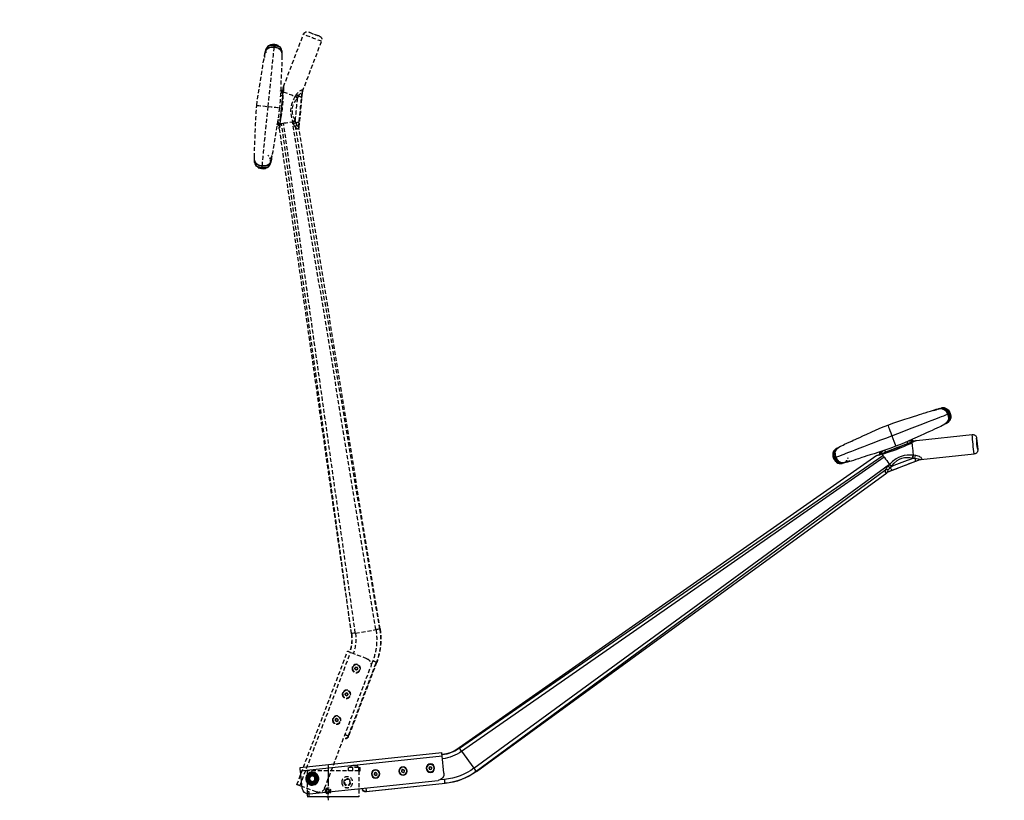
# Model space of a CAD drawing. Header units: millimetres. Extents: x 3415 to 4934, y -2953 to -1748.
import ezdxf

# ---------------------------------------------------------------- set-up
doc = ezdxf.new("R2010")
doc.units = ezdxf.units.MM
doc.header["$LTSCALE"] = 5
doc.header["$PDMODE"] = 34
doc.header["$PDSIZE"] = 2
doc.linetypes.add('CENTER', pattern=[10.16, 6.35, -1.27, 1.27, -1.27])
doc.linetypes.add('HIDDEN', pattern=[1.905, 1.27, -0.635])
doc.layers.add('CENTER', color=1, linetype='CENTER')
doc.layers.add('HIDDEN', color=8, linetype='HIDDEN')

# ---------------------------------------------------------------- blocks, each defined once
blk = doc.blocks.new('TILLER-GRP-TILLER-SPIN-SV')
for p, q in [((-1031.2, 470.8), (-1031, 471.4)), ((-1031, 471.4), (-1030.5, 472.5)), ((-1030.7, 471.4), (-1030.2, 472.5)), ((-1030.1, 474.3), (-1029.1, 475.3)), ((-1029.8, 473.8), (-1029, 474.9)), ((-1029.5, 473.9), (-1028.7, 475)), ((-1027.1, 473.1), (-1027.8, 471.9)), ((-1026.9, 472.8), (-1027.5, 471.7)), ((-1026.2, 474.4), (-1027.1, 473.1)), ((-1026, 474), (-1026.9, 472.8)), ((-1019.8, 477.7), (-1022.5, 476.8)), ((-1022.1, 478.6), (-1021.8, 478.6)), ((-1021.5, 478.6), (-1020.8, 478.5)), ((-1021.2, 478.5), (-1020.7, 478.5)), ((-1020.9, 478.6), (-1020, 478.4)), ((-1019.8, 478.3), (-1020, 478.4)), ((-1016.4, 478), (-1019.3, 477.9)), ((-1018, 477.5), (-1017.1, 477.4)), ((-1017.9, 477.8), (-1015.7, 476.9)), ((-1016.7, 477.3), (-1016.4, 477.2)), ((-1032.8, 462), (-1033.1, 463.4)), ((-1033, 467.7), (-1032.8, 468.4)), ((-1032.8, 468.8), (-1032.7, 469.1)), ((-1032.8, 468.4), (-1032.8, 468.8)), ((-1032.7, 469.1), (-1032.6, 469.5)), ((-1032.6, 469.5), (-1032.5, 469.8)), ((-1032.6, 465.1), (-1032.4, 466.3)), ((-1032.6, 462.3), (-1032.6, 463.6)), ((-1032.5, 469.8), (-1032.2, 470.5)), ((-1032.4, 466.3), (-1032.3, 466.9)), ((-1032.3, 462.1), (-1032.4, 463.4)), ((-1032.3, 466.9), (-1032.1, 467.6)), ((-1032.3, 465), (-1032.2, 466.2)), ((-1032.1, 467.6), (-1031.8, 468.9)), ((-1031.9, 467.5), (-1031.6, 468.8)), ((-1031.8, 468.9), (-1031.4, 470.2)), ((-1031.6, 468.8), (-1031.2, 470.1)), ((-1031.4, 470.2), (-1031.2, 470.8)), ((-1030, 464.2), (-1030, 462.9)), ((-1030, 462.9), (-1029.8, 461.3)), ((-1029.6, 466.9), (-1029.8, 465.6)), ((-1029.4, 467.5), (-1029.6, 466.9)), ((-1029.6, 464.3), (-1029.6, 463)), ((-1029.6, 463), (-1029.5, 461.5)), ((-1029.2, 468.2), (-1029.4, 467.5)), ((-1029.2, 466.8), (-1029.4, 465.6)), ((-1029, 468.8), (-1029.2, 468.2)), ((-1029, 467.4), (-1029.2, 466.8)), ((-1028.8, 469.4), (-1029, 468.8)), ((-1028.9, 468.1), (-1029, 467.4)), ((-1028.7, 468.7), (-1028.9, 468.1)), ((-1028.4, 470.7), (-1028.8, 469.4)), ((-1028.5, 469.3), (-1028.7, 468.7)), ((-1028, 470.5), (-1028.5, 469.3)), ((-1028, 457.3), (-1026.1, 455.1)), ((-1027.5, 454.9), (-1028.1, 455.2)), ((-1027.2, 454.8), (-1027.5, 454.9)), ((-1025.9, 454.7), (-1023.4, 453.1)), ((-1070, 427.4), (-1070.2, 409.4)), ((-977.1, 432.3), (-1063.9, 433.3)), ((-975.5, 432.1), (-977.1, 432.3)), ((-972.3, 431.2), (-975.5, 432.1)), ((-972.1, 431.2), (-971.8, 431.8)), ((-963.5, 428.7), (-962.6, 431.8)), ((-854.5, 431.7), (-856.9, 433.2)), ((-854.4, 431.3), (-854.1, 431.2)), ((-852.4, 429), (-854.2, 431.2)), ((-853.2, 431.6), (-852.8, 431.5)), ((-852.8, 431.5), (-852.3, 431.1)), ((-850.5, 428.6), (-849.3, 427.6)), ((-926.9, 421.7), (-927.8, 418.7)), ((-919.1, 416.3), (-919, 417)), ((-915.7, 415.3), (-919, 416.2)), ((-914.4, 414.7), (-915.7, 415.3)), ((-914.4, 414.7), (-230.2, 26)), ((-869.2, 414.4), (-869.7, 415.8)), ((-854.3, 412.3), (-853.5, 413.6)), ((-854.2, 412), (-853.2, 413.3)), ((-853.5, 413.6), (-852.8, 414.7)), ((-853.2, 413.3), (-852.5, 414.5)), ((-852.3, 415.9), (-851.9, 417.1)), ((-852, 415.7), (-851.5, 416.9)), ((-851.9, 417.1), (-851.7, 417.7)), ((-851.7, 417.7), (-851.5, 418.3)), ((-850.9, 412.5), (-851.6, 411.4)), ((-851.5, 418.3), (-851.3, 418.9)), ((-851.5, 416.9), (-851.3, 417.5)), ((-851.3, 418.9), (-851.2, 419.5)), ((-851.3, 417.5), (-851.1, 418.2)), ((-850.6, 412.5), (-851.3, 411.4)), ((-851.2, 419.5), (-850.9, 420.8)), ((-850.3, 412.1), (-851.2, 411.1)), ((-851.1, 418.2), (-850.9, 418.8)), ((-850.9, 418.8), (-850.8, 419.5)), ((-850.7, 423.3), (-850.8, 424.9)), ((-850.8, 422.1), (-850.7, 423.3)), ((-850.8, 419.5), (-850.5, 420.8)), ((-850.4, 423.5), (-850.5, 425.1)), ((-850.4, 422.1), (-850.4, 423.5)), ((-849.6, 414.9), (-850.1, 413.9)), ((-849.4, 414.9), (-849.9, 413.9)), ((-849.2, 415.5), (-849.4, 414.9)), ((-848.8, 417.5), (-849.2, 416.2)), ((-848.9, 416.2), (-849.2, 415.5)), ((-848.5, 417.5), (-848.9, 416.2)), ((-848.4, 418.9), (-848.8, 417.5)), ((-848.2, 418.8), (-848.5, 417.5)), ((-848, 421.4), (-848.2, 420.2)), ((-848.1, 419.4), (-848.2, 418.8)), ((-847.9, 420.1), (-848.1, 419.4)), ((-847.9, 416.5), (-848.1, 415.9)), ((-848, 424.3), (-847.9, 422.9)), ((-847.8, 421.2), (-847.9, 420.1)), ((-847.8, 416.9), (-847.9, 416.5)), ((-847.8, 424.1), (-847.7, 422.8)), ((-847.7, 417.2), (-847.8, 416.9)), ((-847.6, 417.6), (-847.7, 417.2)), ((-847.5, 417.9), (-847.6, 417.6)), ((-847.5, 424.3), (-847.2, 422.9)), ((-847.4, 418.6), (-847.5, 417.9)), ((-981.2, 402.3), (-1064.2, 403.3)), ((-981.2, 402.3), (-981.6, 402.5)), ((-981.2, 402.3), (-979.6, 402.1)), ((-980.1, 402.3), (-979.6, 402.1)), ((-979.6, 402.1), (-928.4, 387.7)), ((-973.9, 409.3), (-970.9, 410)), ((-969.5, 405.7), (-972.1, 405.6)), ((-970.9, 410), (-970.2, 410.1)), ((-968.8, 405.9), (-969.5, 405.7)), ((-935.2, 396.1), (-935.7, 396.7)), ((-933, 394.6), (-935.2, 396.1)), ((-932.2, 399.6), (-932.3, 399.5)), ((-932.3, 399.5), (-931.7, 399)), ((-931.7, 399), (-929.5, 396.8)), ((-862.5, 408.5), (-864.6, 409.5)), ((-863.7, 409.1), (-864, 409.1)), ((-863.9, 408.4), (-861, 408.4)), ((-862.4, 408.9), (-863.3, 409)), ((-860.6, 408), (-860.4, 408)), ((-860.5, 408.7), (-857.8, 409.6)), ((-859.5, 407.8), (-860.4, 407.9)), ((-859.1, 407.9), (-859.6, 407.9)), ((-858.9, 407.7), (-859.5, 407.9)), ((-858.2, 407.8), (-858.6, 407.8)), ((-928.4, 387.7), (-927.9, 387.7)), ((-928.4, 387.7), (-926.9, 387.1)), ((-253.2, -12.7), (-926.9, 387.1)), ((-926.5, 387), (-926.9, 387.1)), ((-233.5, 20.5), (-249.9, -7.1)), ((-230.2, 26), (-230.5, 25.7)), ((-203.1, -10.7), (-202.8, 16.3)), ((17.2, 18.8), (-202.8, 21.3)), ((17.2, 13.8), (-202.8, 16.3)), ((-185.1, -1.9), (-185, 0.4)), ((-185, 0.4), (-182.9, 1.4)), ((-182.9, 1.4), (-181, 0.2)), ((-181, 0.2), (-181.1, -2.1)), ((-142.5, -0.1), (-140.4, 0.9)), ((-140.4, 0.9), (-138.5, -0.3)), ((-100, -0.6), (-97.9, 0.4)), ((-97.9, 0.4), (-96, -0.8)), ((16.8, -13.2), (17.2, 13.8)), ((-253, -12.3), (-253.2, -12.7)), ((-183.1, -3.2), (-185.1, -1.9)), ((-181.1, -2.1), (-183.1, -3.2)), ((-142.6, -2.4), (-142.5, -0.1)), ((-140.6, -3.7), (-142.6, -2.4)), ((-138.6, -2.6), (-140.6, -3.7)), ((-138.5, -0.3), (-138.6, -2.6)), ((-100.1, -2.9), (-100, -0.6)), ((-98.1, -4.2), (-100.1, -2.9)), ((-96.1, -3.1), (-98.1, -4.2)), ((-96, -0.8), (-96.1, -3.1)), ((0.1, -8), (-4.5, -8.1)), ((-81.6, -27.6), (-203.3, -26.2)), ((-203.3, -26.2), (-203.3, -26.7)), ((-203.3, -26.7), (-81.1, -28.1)), ((-203.2, -20.2), (-196.2, -20.3)), ((6.7, -23.1), (-193.3, -20.8)), ((-81.1, -28.1), (-81.6, -27.6)), ((-75.1, -22.1), (-75.1, -22.1)), ((-75.1, -22.1), (-75.1, -22.1))]:
    blk.add_line(p, q)
at = {"flags": 128}
for points in [[(-1032.8, 469.2), (-1031.8, 472), (-1030.5, 474.3), (-1028.9, 476.1), (-1027.1, 477.4), (-1025.1, 478.2), (-1022.9, 478.5), (-1022.8, 478.5)], [(-1023.4, 478.4), (-1024.4, 478.2), (-1025.5, 477.9), (-1026.6, 477.5), (-1027.7, 476.9), (-1028.9, 476), (-1030.2, 474.6), (-1031.1, 473.2), (-1032, 471.5), (-1032.8, 469.2)], [(-1031.1, 468.7), (-1029.9, 472.1), (-1028.2, 474.8), (-1026.1, 476.6), (-1024, 477.6), (-1022, 477.9), (-1020.3, 477.8), (-1019.8, 477.7)], [(-1031, 470.8), (-1030.8, 471.1), (-1030.7, 471.4)], [(-1030.5, 472.5), (-1030, 473.5), (-1029.8, 473.8)], [(-1030.2, 472.5), (-1029.8, 473.4), (-1029.5, 473.9)], [(-1029.1, 475.3), (-1028.7, 475.6), (-1028.1, 476.1)], [(-1029, 474.9), (-1028.6, 475.5), (-1028.2, 475.9)], [(-1028.7, 475), (-1028.4, 475.4), (-1027.8, 476)], [(-1027.8, 471.9), (-1027.9, 471.6), (-1028.4, 470.7)], [(-1028.2, 475.9), (-1026.8, 477.1), (-1026.1, 477.5)], [(-1027.5, 471.7), (-1027.6, 471.5), (-1028, 470.5)], [(-1027.8, 476), (-1026.7, 477), (-1025.7, 477.6)], [(-1026.1, 477.5), (-1024.8, 478.1), (-1023.8, 478.4)], [(-1025.9, 477.2), (-1022.8, 477.7), (-1021.8, 477.8)], [(-1025.7, 477.6), (-1024.7, 478.1), (-1023.3, 478.4)], [(-1023.8, 478.4), (-1022.6, 478.6), (-1021.5, 478.6)], [(-1023.3, 478.4), (-1022.5, 478.6), (-1020.9, 478.6)], [(-1022, 478.6), (-1022.2, 478.6), (-1022.5, 478.6)], [(-1019.3, 477.9), (-1019.7, 477.9), (-1022.3, 477.2)], [(-1017.1, 477.9), (-1019.4, 477.7), (-1019.8, 477.7)], [(-1014.1, 477.6), (-1016.4, 478), (-1016.4, 478)], [(-1008.4, 475.8), (-1011.9, 476.7), (-1015.4, 477.5)], [(-935.4, 460.1), (-945.3, 462.7), (-954.4, 464.9), (-962.7, 466.7), (-969.9, 468.2), (-976.2, 469.6), (-981.4, 470.7), (-985.8, 471.7), (-989.3, 472.5), (-992.1, 473.1), (-994.8, 473.7), (-999, 474.6), (-1002.9, 475.4), (-1006.5, 476.1), (-1009.2, 476.7), (-1012.1, 477.3), (-1013.5, 477.5)], [(-1032.8, 469.2), (-1033.3, 467), (-1033.5, 465.1), (-1033.2, 462.1), (-1032.3, 459.8), (-1031.2, 458.1), (-1030.5, 457.4)], [(-1028.4, 455.6), (-1029.2, 456), (-1030.9, 457.5), (-1032.2, 459.2), (-1033.1, 461.2), (-1033.5, 463.6), (-1033.5, 466.2), (-1032.8, 469.2)], [(-1032.8, 469.2), (-1032.9, 469.2), (-1032.8, 469.2)], [(-1031.8, 468.9), (-1032.5, 469.1), (-1032.8, 469.2)], [(-1032.4, 460.8), (-1032.6, 461.5), (-1032.8, 462)], [(-1032.6, 463.6), (-1032.6, 464), (-1032.6, 465.1)], [(-1032.4, 461), (-1032.5, 461.6), (-1032.6, 462.3)], [(-1032.4, 463.4), (-1032.4, 464), (-1032.3, 465)], [(-1031.4, 458.6), (-1031.8, 459.3), (-1032.4, 461)], [(-1032.1, 460.7), (-1032.3, 461.6), (-1032.3, 462.1)], [(-1032.2, 466.2), (-1032.1, 466.5), (-1032.1, 466.8)], [(-1032.1, 466.8), (-1032, 467.2), (-1031.9, 467.5)], [(-1031.1, 458.3), (-1031.6, 459.3), (-1032.1, 460.7)], [(-1026, 455), (-1026.7, 455.3), (-1028.2, 456.1), (-1029.7, 457.4), (-1031, 459.3), (-1031.8, 461.9), (-1031.8, 465.1), (-1031.1, 468.7)], [(-1029.2, 468.2), (-1030.5, 468.5), (-1031.6, 468.8)], [(-1029.9, 456.6), (-1030.6, 457.4), (-1031.4, 458.6)], [(-1031.2, 470.1), (-1031.1, 470.5), (-1031, 470.8)], [(-1029.5, 456.3), (-1030.5, 457.3), (-1031.1, 458.3)], [(-1027.9, 456.1), (-1028.7, 456.6), (-1031, 458.7)], [(-1029.8, 465.6), (-1029.9, 464.5), (-1030, 464.2)], [(-1028, 455.2), (-1029, 455.8), (-1029.9, 456.6)], [(-1029.4, 465.6), (-1029.6, 464.4), (-1029.6, 464.3)], [(-1028.5, 455.5), (-1028.9, 455.8), (-1029.5, 456.3)], [(-1028.8, 468.1), (-1028.9, 468.1), (-1029, 468.1), (-1029.2, 468.2)], [(-940.2, 443.2), (-949.8, 445.9), (-959.2, 448.5), (-968.3, 451.1), (-977, 453.5), (-985, 455.8), (-992.3, 457.8), (-998.6, 459.6), (-1004.1, 461.1), (-1008.7, 462.4), (-1012.8, 463.5), (-1016.3, 464.5), (-1019.3, 465.4), (-1023, 466.4), (-1026.2, 467.3), (-1028.9, 468.1)], [(-1028, 456.9), (-1026.1, 454.9), (-1025.9, 454.7)], [(-935.4, 460), (-935.4, 460.1), (-935.5, 459.7), (-935.8, 458.7), (-936.3, 457), (-936.9, 454.7), (-937.8, 451.7), (-938.9, 447.8), (-940.2, 443.2)], [(-859.7, 434.4), (-861.1, 434.9), (-863.8, 435.9), (-866.4, 436.8), (-869.9, 438.1), (-873.6, 439.4), (-877.7, 440.8), (-880.2, 441.7), (-883, 442.7), (-886.4, 443.8), (-890.6, 445.2), (-895.7, 447), (-901.7, 449.1), (-908.7, 451.6), (-916.7, 454.3), (-925.6, 457.2), (-935.4, 460.1)], [(-1026.1, 455.1), (-1025.8, 454.9), (-1023.9, 453.5)], [(-1023.4, 453.1), (-1023.3, 453.1), (-1021.5, 452.3)], [(-1020.7, 452), (-1019.3, 451.5), (-1016.6, 450.5), (-1014, 449.5), (-1010.5, 448.3), (-1006.7, 446.9), (-1002.7, 445.5), (-1000.1, 444.7), (-997.3, 443.7), (-993.9, 442.5), (-989.7, 441.1), (-984.6, 439.4), (-978.6, 437.2), (-971.6, 434.8), (-963.6, 432.1), (-954.7, 429.2), (-944.9, 426.3)], [(-940.2, 443.2), (-941.5, 438.5), (-942.6, 434.7), (-943.4, 431.6), (-944.1, 429.3), (-944.5, 427.7), (-944.8, 426.7), (-944.9, 426.3), (-944.9, 426.3)], [(-851.5, 418.3), (-854.2, 419), (-857.4, 419.9), (-861, 421), (-864.1, 421.8), (-867.6, 422.8), (-871.6, 423.9), (-876.3, 425.3), (-881.7, 426.8), (-888.1, 428.6), (-895.3, 430.6), (-903.4, 432.9), (-912, 435.3), (-921.2, 437.8), (-930.6, 440.5), (-940.2, 443.2)], [(-971.8, 431), (-971.4, 430.9), (-969.7, 430.4), (-966.9, 429.7), (-963.5, 428.7)], [(-969.9, 429.6), (-969.9, 428.4), (-970, 426.9), (-970, 425.3), (-970, 423.6), (-970, 421.7), (-970, 419.8), (-970.1, 417.8), (-970.1, 415.8), (-970.1, 413.9), (-970.1, 411.9), (-970.2, 410.1)], [(-922.4, 416.2), (-926.2, 417), (-930.4, 417.9), (-935.5, 419), (-940.6, 420.2), (-945.4, 421.4), (-951.2, 423.1), (-957, 425), (-962.5, 427), (-966.4, 428.3), (-969.9, 429.6)], [(-968.4, 429.9), (-965, 428.9), (-961.3, 427.9), (-954.5, 425.9), (-947.5, 423.9), (-940.4, 422), (-935.7, 420.6), (-930.9, 419.3), (-927.1, 418.3), (-923.5, 417.3)], [(-963.5, 428.7), (-954.7, 426.2), (-945.6, 423.7), (-936.6, 421.2), (-927.8, 418.7)], [(-944.9, 426.3), (-935, 423.7), (-925.9, 421.5), (-917.7, 419.7), (-910.4, 418.1), (-904.2, 416.8), (-898.9, 415.7), (-894.6, 414.7), (-891.1, 413.9), (-888.2, 413.2), (-885.6, 412.7), (-881.4, 411.8), (-877.5, 410.9), (-873.9, 410.2), (-871.1, 409.7), (-868.3, 409.1), (-866.9, 408.8)], [(-856.4, 432.8), (-857.2, 433.3), (-859.7, 434.4)], [(-856.9, 433.2), (-857, 433.3), (-858.9, 434)], [(-854.2, 431.2), (-854.5, 431.5), (-856.4, 432.8)], [(-852.4, 429.5), (-854.2, 431.5), (-854.5, 431.7)], [(-852.3, 431.2), (-851.4, 430.5), (-850.4, 429.7)], [(-851.9, 430.8), (-851.5, 430.6), (-850.8, 430.1)], [(-851.9, 430.8), (-851.1, 430.3), (-849.5, 428.9), (-848.2, 427.2), (-847.2, 425.1), (-846.8, 422.8), (-846.9, 420.1), (-847.5, 417.2)], [(-850.8, 430.1), (-849.9, 429), (-849.2, 428.1)], [(-850.4, 429.7), (-849.8, 429), (-848.9, 427.8)], [(-847.5, 417.2), (-847.1, 419.3), (-846.9, 421.2), (-847.2, 424.3), (-848, 426.6), (-849.2, 428.3), (-849.9, 429)], [(-849.2, 428.1), (-848.7, 427.1), (-848.3, 425.6)], [(-848.9, 427.8), (-848.6, 427), (-848, 425.4)], [(-848.3, 425.6), (-848.1, 424.8), (-848, 424.3)], [(-848, 425.6), (-847.7, 424.9), (-847.5, 424.3)], [(-970.2, 410.1), (-965.5, 410.8), (-960.8, 411), (-956.2, 410.8), (-951.7, 410.1), (-947.3, 408.8), (-943.2, 407), (-937.5, 403.6), (-932.3, 399.5)], [(-925.1, 411.6), (-925.8, 410.5), (-927.2, 408.1), (-928.7, 405.6), (-930.1, 403.1), (-931.6, 400.7), (-932.2, 399.6)], [(-923.5, 414.3), (-924.5, 412.7), (-925.1, 411.6)], [(-233.5, 20.5), (-620.7, 239.6), (-925.1, 411.6)], [(-922.4, 416.3), (-923.1, 417.1), (-923.4, 417.3), (-923.5, 417.3)], [(-922.4, 416.2), (-923.3, 414.6), (-923.5, 414.3)], [(-230.5, 25.7), (-618.5, 243.4), (-923.5, 414.3)], [(-922.4, 416.3), (-922.4, 416.3), (-922.4, 416.2)], [(-922.3, 416.3), (-922.3, 416.3), (-922.4, 416.3)], [(-871.9, 410.6), (-868.4, 409.7), (-864.9, 408.9)], [(-866.1, 410.4), (-867.6, 411.8), (-867.6, 411.9)], [(-865.3, 409.9), (-865.9, 410.3), (-867.4, 411.6)], [(-849.3, 417.7), (-850.5, 414.3), (-852.2, 411.6), (-854.2, 409.7), (-856.3, 408.8), (-858.3, 408.4), (-860, 408.5), (-860.5, 408.6)], [(-847.5, 417.2), (-848.5, 414.3), (-849.8, 412), (-851.4, 410.3), (-853.3, 409), (-855.3, 408.2), (-857.5, 407.8), (-857.5, 407.8)], [(-856.9, 408), (-856, 408.1), (-854.8, 408.4), (-853.7, 408.9), (-852.7, 409.5), (-851.5, 410.4), (-850.1, 411.8), (-849.2, 413.1), (-848.3, 414.9), (-847.5, 417.2)], [(-852.5, 410.3), (-853.7, 409.4), (-854.7, 408.8)], [(-852.2, 410.4), (-853.5, 409.3), (-854.2, 408.9)], [(-852.8, 414.7), (-852.8, 414.8), (-852.3, 415.9)], [(-852.5, 414.5), (-852.4, 414.7), (-852, 415.7)], [(-851.6, 411.4), (-851.9, 411), (-852.5, 410.3)], [(-851.2, 411.1), (-851.7, 410.7), (-852.3, 410.3)], [(-851.3, 411.4), (-851.8, 410.9), (-852.2, 410.4)], [(-851.1, 418.2), (-851.3, 418.3), (-851.5, 418.3), (-851.5, 418.3)], [(-848.8, 417.5), (-849.8, 417.8), (-851.1, 418.2)], [(-850.9, 420.8), (-850.8, 421.9), (-850.8, 422.1)], [(-850.1, 413.9), (-850.6, 413), (-850.9, 412.5)], [(-849.9, 413.9), (-850.4, 412.9), (-850.6, 412.5)], [(-850.5, 420.8), (-850.4, 421.8), (-850.4, 422.1)], [(-849.4, 415.6), (-849.5, 415.3), (-849.6, 414.9)], [(-849.2, 416.2), (-849.3, 415.9), (-849.4, 415.6)], [(-847.5, 417.2), (-847.9, 417.3), (-848.5, 417.5)], [(-848.3, 419.5), (-848.4, 419.2), (-848.4, 418.9)], [(-848.2, 420.2), (-848.2, 419.9), (-848.3, 419.5)], [(-848, 425.4), (-847.9, 424.8), (-847.8, 424.1)], [(-847.9, 422.9), (-847.9, 422.4), (-848, 421.4)], [(-847.7, 422.8), (-847.7, 422.3), (-847.8, 421.2)], [(-847.6, 417.2), (-847.4, 417.2), (-847.5, 417.2)], [(-981.6, 402.5), (-982.3, 402.8), (-982.7, 403.2), (-982.8, 403.8), (-982.5, 404.5), (-981.8, 405.3), (-980.8, 406.2), (-979.5, 407.1), (-977.9, 407.9), (-976, 408.7), (-973.9, 409.3)], [(-972.1, 405.6), (-975, 404.8), (-977.3, 403.9), (-978.9, 403.1), (-979.9, 402.5), (-980.1, 402.3)], [(-972.1, 405.6), (-972.3, 404.6), (-972.4, 403.6), (-972.5, 402.7), (-972.5, 401.9), (-972.4, 401.2), (-972.3, 400.7), (-972.1, 400.3), (-971.8, 400.1)], [(-935.7, 396.7), (-939.9, 400.9), (-944.7, 404.4), (-948.4, 406.2), (-952.3, 407.4), (-956.3, 407.8), (-960.4, 407.7), (-964.7, 407), (-968.8, 405.9)], [(-249.9, -7.1), (-632.1, 220.5), (-932.2, 399.6)], [(-866.3, 408.8), (-864, 408.4), (-863.9, 408.4)], [(-863.3, 408.5), (-861, 408.6), (-860.5, 408.7)], [(-861, 408.4), (-860.7, 408.5), (-858.1, 409.2)], [(-857.1, 407.9), (-857.8, 407.8), (-859.5, 407.8)], [(-856.5, 408), (-857.7, 407.8), (-858.9, 407.7)], [(-854.5, 409.2), (-857.6, 408.6), (-858.5, 408.6)], [(-858.3, 407.8), (-858.2, 407.8), (-857.9, 407.8)], [(-854.7, 408.8), (-855.7, 408.3), (-857.1, 407.9)], [(-854.2, 408.9), (-855.6, 408.3), (-856.5, 408)], [(-933, 394.6), (-933.4, 393.6), (-933.8, 392.7), (-934.2, 391.9), (-934.6, 391.2), (-935, 390.7), (-935.4, 390.3), (-935.7, 390.1), (-936.1, 390.1)], [(-927.9, 387.7), (-927.9, 387.8), (-928.1, 388.3), (-928.9, 389.6), (-930.3, 391.6)], [(-926.1, 392.2), (-925.4, 390.8), (-925, 389.5), (-924.9, 389.3), (-924.8, 388.2), (-924.9, 387.5), (-925.5, 387), (-926.5, 387)], [(-253, -12.3), (-630, 214.1), (-926.1, 392.2)], [(-926.1, 392.2), (-926.1, 392.2), (-926.1, 392.2)], [(-233.5, 20.5), (-232.4, 22.5), (-231.4, 24.1), (-230.7, 25.2), (-230.5, 25.7)], [(-202.8, 16.3), (-202.8, 17.3), (-202.8, 18.3), (-202.8, 19.1), (-202.8, 19.9), (-202.8, 20.5), (-202.8, 21), (-202.8, 21.2), (-202.8, 21.3)], [(17.2, 13.8), (17.2, 14.8), (17.2, 15.7), (17.2, 16.6), (17.2, 17.3), (17.2, 18), (17.2, 18.4), (17.2, 18.7), (17.2, 18.8)], [(-9.2, -0.1), (-8.7, 0.9), (-7, 3.9)], [(-7, 3.9), (-6.4, 5), (-4.7, 7.9)], [(-4.7, 7.9), (-2.5, 8), (-0.1, 8)], [(-0.1, 8), (0.2, 8), (2.4, 8), (4.5, 8.1)], [(4.5, 8.1), (5.7, 6.1), (6.9, 4.1)], [(6.9, 4.1), (7, 3.8), (8.1, 2), (9.2, 0.1)], [(7, -3.9), (7.6, -2.8), (9.2, 0.1)], [(-253, -12.3), (-252.7, -11.9), (-252.1, -10.7), (-251.1, -9.1), (-249.9, -7.1)], [(-6.9, -4.1), (-7, -3.8), (-8.1, -2), (-9.2, -0.1)], [(-4.5, -8.1), (-5.7, -6.1), (-6.9, -4.1)], [(4.7, -7.9), (2.5, -8), (0.1, -8)], [(4.7, -7.9), (5.3, -6.9), (7, -3.9)], [(-203.3, -26.2), (-203.3, -26.1), (-203.3, -25.7), (-203.3, -25.2), (-203.3, -24.4), (-203.3, -23.5), (-203.3, -22.5), (-203.3, -21.4), (-203.2, -20.2)], [(-81.6, -27.6), (-81.6, -27.5), (-81.6, -27.1), (-81.6, -26.6), (-81.6, -25.8), (-81.5, -24.9), (-81.5, -23.9), (-81.5, -22.8), (-81.5, -22.1)]]:
    blk.add_lwpolyline(points, dxfattribs=at)
for centre, radius in [((-183, -0.9), 6.5), ((-183, -0.9), 5.78), ((-140.5, -1.4), 6.5), ((-140.5, -1.4), 5.79), ((-98, -1.9), 6.5), ((-98, -1.9), 5.78), ((0, 0), 10), ((0, 0), 8), ((0, 0), 6.71), ((0, 0), 5.86), ((0, 0), 4.17)]:
    blk.add_circle(centre, radius)
for centre, radius, start, end in [((-1020.3, 466.3), 12.6, 140.6693, 160.323), ((-1018.5, 467.8), 10.1, 112.2251, 139.6382), ((-1018.1, 467.6), 10.2, 115.772, 141.0661), ((-1021.3, 449.9), 28.6, 77.6685, 92.5191), ((-1017.3, 458.2), 19.7, 77.7044, 89.3399), ((-1020.6, 465.2), 12.6, 168.326, 187.9929), ((-1019.9, 462.9), 10.1, 189.0212, 216.4256), ((-1019.4, 462.8), 10.2, 187.5866, 212.8818), ((-1010.3, 485.4), 34.9, 238.395, 251.4227), ((-1013.9, 470.5), 19.7, 239.3165, 250.9488), ((-1187.2, 419.7), 117.5, 354.9447, 3.7334), ((-1064, 427.3), 6, 89.3369, 179.3415), ((-1361.2, 421.7), 297.5, 356.4491, 2.2295), ((-911.9, 593.5), 173.9, 247.9892, 250.5089), ((-936, 548.4), 122.9, 251.2292, 254.7202), ((-967.5, 429.9), 4.74, 116.8106, 165.0129), ((-971.2, 430.6), 1.04, 83.8986, 150.0174), ((-968, 430.2), 4.15, 111.2211, 157.3331), ((-967.6, 431.1), 3.51, 121.0012, 169.8412), ((-974.1, 479.9), 48.3, 273.5373, 281.0667), ((-968.8, 427.8), 2.1, 78.5844, 122.8806), ((-870, 401), 34.9, 58.3839, 71.4335), ((-860.5, 423.5), 10.1, 9.0171, 36.4283), ((-860.9, 423.5), 10.2, 7.5901, 32.8797), ((-892.1, 456.9), 48.3, 227.5856, 235.1165), ((-897.5, 502.2), 88.8, 253.0171, 258.1666), ((-904.8, 485.4), 71.4, 255.7621, 262.2541), ((-923, 418.5), 3.51, 338.8206, 27.6644), ((-923.1, 417.6), 4.15, 351.3225, 37.4431), ((-923.7, 417.6), 4.74, 343.643, 31.8547), ((-920.2, 416.3), 1.04, 358.6306, 64.7592), ((-861.9, 418.5), 10.1, 292.2243, 319.6382), ((-862.3, 418.7), 10.2, 295.7699, 321.0682), ((-860, 420.1), 12.6, 320.6677, 340.3232), ((-859.7, 421.2), 12.6, 348.3323, 7.985), ((-1064.2, 409.3), 6, 179.3384, 269.3409), ((-981.5, 397), 5.53, 74.645, 90.9127), ((-987.2, 400.6), 15.9, 17.988, 33.1453), ((-992.5, 400.6), 23.6, 12.6727, 23.6364), ((-992.6, 400.6), 24.4, 12.6671, 23.0529), ((-918.8, 379.9), 23.8, 124.5254, 135.2155), ((-918.3, 379.3), 23.8, 124.1748, 135.0665), ((-923, 382.4), 15.8, 114.1513, 129.4933), ((-940.7, 385), 16.3, 26.3877, 46.5293), ((-863, 428.2), 19.7, 257.7012, 269.3424), ((-859, 436.5), 28.6, 257.6682, 272.5193), ((-947.3, 378.7), 21.3, 37.1111, 48.0535), ((-927, 384), 8.31, 83.6672, 113.3263), ((-929.4, 382.3), 5.54, 57.7764, 74.012), ((-202.2, 73.3), 61.4, 239.3155, 269.3393), ((-202.2, 73.3), 55.4, 239.3155, 269.3393), ((-202.2, 73.3), 55, 239.3155, 269.3393), ((-183, -0.9), 2.01, 117.1832, 177.1832), ((-183, -0.9), 2.01, 57.1832, 117.1832), ((-183, -0.9), 2.01, 357.1832, 57.1832), ((-140.5, -1.4), 2.01, 117.1832, 177.1832), ((-140.5, -1.4), 2.01, 57.1832, 117.1832), ((-140.5, -1.4), 2.01, 357.1832, 57.1832), ((-98, -1.9), 2.01, 57.1832, 117.1832), ((-202.2, 73.3), 100, 239.3155, 269.3393), ((-202.2, 73.3), 99.6, 239.3155, 269.3393), ((-202.2, 73.3), 93.6, 239.3155, 269.3393), ((-193.1, -10.8), 10, 179.3393, 269.3393), ((-183, -0.9), 2.01, 177.1832, 237.1832), ((-183, -0.9), 2.01, 237.1832, 297.1832), ((-183, -0.9), 2.01, 297.1832, 357.1832), ((-140.5, -1.4), 2.01, 177.1832, 237.1832), ((-140.5, -1.4), 2.01, 237.1832, 297.1832), ((-140.5, -1.4), 2.01, 297.1832, 357.1832), ((-98, -1.9), 2.01, 117.1832, 177.1832), ((-98, -1.9), 2.01, 177.1832, 237.1832), ((-98, -1.9), 2.01, 237.1832, 297.1832), ((-98, -1.9), 2.01, 297.1832, 357.1832), ((-98, -1.9), 2.01, 357.1832, 57.1832), ((6.8, -13.1), 10, 269.3393, 359.3393), ((-81.5, -21.6), 6, 269.3599, 355.1815)]:
    blk.add_arc(centre, radius, start, end)
for centre, major_axis, ratio, start_param, end_param in [((-968.4, 399), (12, -3.4), 0.017455, 1.860548, 2.891716), ((-954.2, 394.1), (62.6, -17.6), 0.017455, 1.281045, 1.860548), ((-952.6, 399.9), (68.4, -19.2), 0.01598, 1.31774, 1.824179), ((-939.6, 390.9), (12, -3.4), 0.017455, 0.251313, 1.281045), ((-81.1, -22.1), (4.19, -4.29), 0.999695, 5.497939, 7.068431)]:
    blk.add_ellipse(centre, major_axis=major_axis, ratio=ratio, start_param=start_param, end_param=end_param)
blk = doc.blocks.new('TILLER-GRP-BLOCK')
for p, q in [((-47.5, 0), (29.5, 0)), ((29.5, 0), (32.5, 0))]:
    blk.add_line(p, q)
at = {"layer": 'CENTER'}
blk.add_line((0, 48), (0, -5.5), dxfattribs=at)
blk.add_point((0, 0), dxfattribs=at)
at = {"layer": 'HIDDEN'}
for p, q in [((-44.7, 48.3), (-45.5, 47.8)), ((-45.5, 47.8), (-45.5, 45)), ((-45.5, 47.8), (-35.5, 47.8)), ((-44.7, 48.3), (-36.3, 48.3)), ((-35.5, 47.8), (-36.3, 48.3)), ((-35.5, 45), (-35.5, 47.8)), ((-49.6, 40), (-49.6, 45)), ((-49.6, 45), (-49.3, 45)), ((-49.6, 40), (-49.3, 40)), ((-49.3, 40), (-49.3, 45)), ((-47.3, 45), (-49.3, 45)), ((-47.5, 40), (-49.3, 40)), ((-47.5, 40), (32.5, 40)), ((-47.5, 40), (-47.5, 0)), ((-47.3, 40), (-47.3, 45)), ((-47.3, 45), (-38.4, 45)), ((-38.4, 40), (-38.4, 45)), ((-38.4, 45), (-31.7, 45)), ((-31.7, 45), (-31.4, 45)), ((-31.7, 40), (-31.7, 45)), ((-31.4, 40), (-31.4, 45)), ((32.5, 40), (32.5, 8)), ((-0.3, 11.9), (-2.6, 10.2)), ((-2.4, 7.3), (-2.6, 10.2)), ((0.3, 6.1), (-2.4, 7.3)), ((2.4, 10.7), (-0.3, 11.9)), ((0.3, 6.1), (2.6, 7.8)), ((2.4, 10.7), (2.6, 7.8)), ((32.5, 8), (29.5, 8)), ((29.5, 8), (29.5, 0)), ((32.5, 8), (32.5, 0))]:
    blk.add_line(p, q, dxfattribs=at)
for centre, radius in [((-29.5, 22.5), 8.5), ((24.4, 27.9), 5.95), ((24.4, 27.9), 5.25), ((-29.5, 22.5), 5.25), ((-29.5, 22.5), 4.4), ((0, 9), 4.4), ((0, 9), 4.17)]:
    blk.add_circle(centre, radius, dxfattribs=at)

msp = doc.modelspace()

# ---------------------------------------------------------------- block references
at = {"xscale": -1, "rotation": 5.370165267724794}
msp.add_blockref('TILLER-GRP-TILLER-SPIN-SV', (3866.2, -2919.6), dxfattribs=at)
at = {"xscale": -1}
msp.add_blockref('TILLER-GRP-BLOCK', (3890.6, -2947.5), dxfattribs=at)
at = {"layer": 'HIDDEN', "xscale": -1, "rotation": 68.51976860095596}
msp.add_blockref('TILLER-GRP-TILLER-SPIN-SV', (3866.2, -2919.6), dxfattribs=at)

doc.saveas('drawing.dxf')
